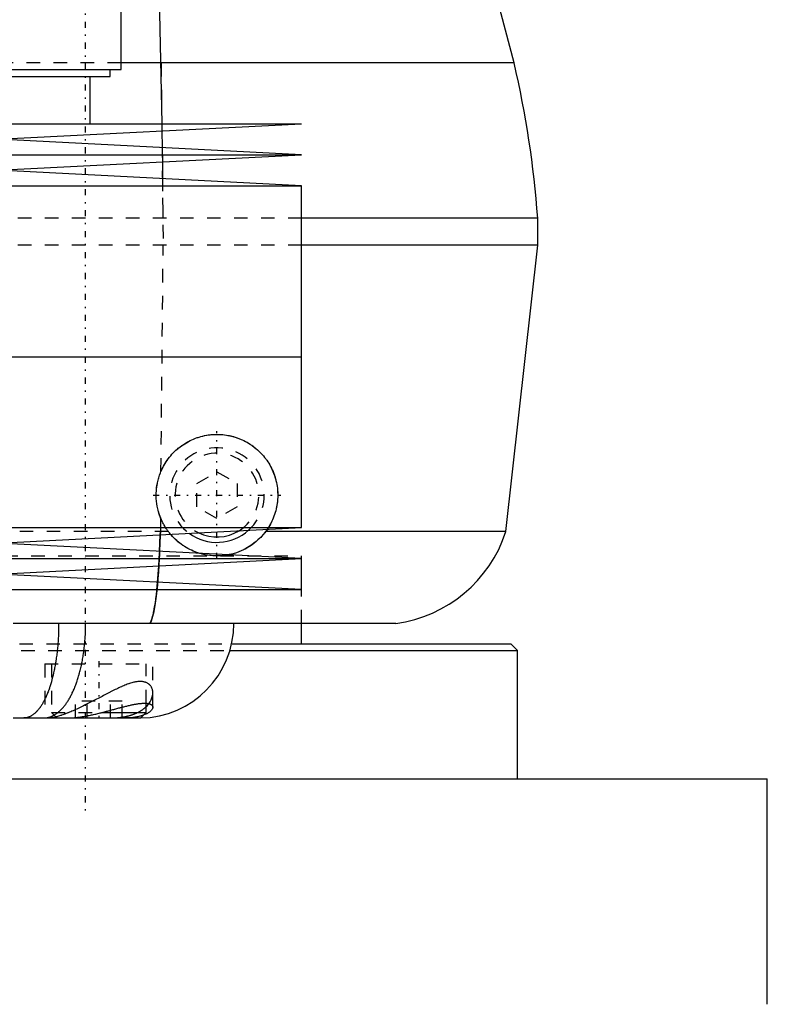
# Model space of a CAD drawing. Extents: x -90 to 90, y -1 to 976.
# Tile 7 of 12: x 24 to 80, y 288 to 361. Entities that reach past the tile are written whole.
import ezdxf

# ---------------------------------------------------------------- set-up
doc = ezdxf.new("R2010")
doc.units = 0
doc.linetypes.add('CENTER', pattern=[1.5, 0.45, -0.5, 0.05, -0.5])
doc.linetypes.add('DASHED', pattern=[2, 1, -1])
for name, color, linetype in [('AM_0', 7, 'CONTINUOUS'), ('AM_3', 7, 'DASHED'), ('AM_7', 7, 'CENTER')]:
    doc.layers.add(name, color=color, linetype=linetype)

msp = doc.modelspace()

# ---------------------------------------------------------------- linework, layer by layer
at = {"layer": 'AM_0', "color": 7, "linetype": 'CONTINUOUS'}
for p, q in [((34.692, 353.502), (34.315, 370.35)), ((60.75, 358), (57.5, 370.35)), ((31.65, 357.5), (31.65, 366.5)), ((60.75, 358), (31.65, 358)), ((-31.65, 357.5), (31.65, 357.5)), ((30.85, 357), (30.85, 357.5)), ((-30.85, 357), (30.85, 357)), ((29.35, 353.5), (29.35, 357)), ((-45, 353.5), (45, 353.5)), ((22.5, 352.35), (45, 353.5)), ((34.717, 351.727), (34.7, 352.975)), ((45, 351.2), (22.5, 352.35)), ((-45, 351.2), (45, 351.2)), ((22.5, 350.05), (45, 351.2)), ((34.743, 349.424), (34.729, 350.677)), ((45, 348.9), (22.5, 350.05)), ((-45, 348.9), (45, 348.9)), ((45, 336.25), (45, 348.9)), ((62.5, 346.5), (45.012, 346.5)), ((62.5, 344.5), (62.5, 346.5)), ((62.5, 344.5), (45.012, 344.5)), ((60.15, 323.3), (62.5, 344.5)), ((-45, 336.25), (45, 336.25)), ((45, 323.6), (45, 336.25)), ((-45, 323.6), (45, 323.6)), ((22.5, 322.45), (45, 323.6)), ((34.503, 321.834), (34.552, 323.064)), ((60.15, 323.3), (42.35, 323.3)), ((45, 321.3), (22.5, 322.45)), ((-45, 321.3), (45, 321.3)), ((22.5, 320.15), (45, 321.3)), ((34.354, 319.541), (34.445, 320.76)), ((45, 319), (45, 321.3)), ((45, 319), (22.5, 320.15)), ((-45, 319), (45, 319)), ((52, 316.5), (23.65, 316.5)), ((45, 315), (45, 316.5)), ((39.88, 315), (60.5, 315)), ((61, 314.5), (60.5, 315)), ((39.743, 314.5), (61, 314.5)), ((61, 305), (61, 314.5)), ((33.5, 309.9), (33.5, 310.589)), ((30.209, 309.9), (33.5, 309.9)), ((33.1, 309.5), (33.5, 309.9)), ((23.669, 309.5), (33.1, 309.5)), ((20.023, 305), (79.5, 305)), ((79.5, 288.3), (79.5, 305))]:
    msp.add_line(p, q, dxfattribs=at)
for points in [[(37.474, 321.685, 0), (37.404, 321.706, 0), (37.265, 321.752, 0), (37.128, 321.803, 0), (37.06, 321.829, 0), (36.992, 321.857, 0), (36.859, 321.916, 0), (36.728, 321.98, 0), (36.599, 322.047, 0), (36.473, 322.119, 0), (36.349, 322.194, 0), (36.287, 322.234, 0), (36.227, 322.274, 0), (36.108, 322.357, 0), (35.991, 322.445, 0), (35.878, 322.536, 0), (35.767, 322.631, 0), (35.659, 322.73, 0), (35.606, 322.78, 0), (35.554, 322.832, 0), (35.452, 322.938, 0), (35.353, 323.048, 0), (35.305, 323.104, 0)], [(42.35, 323.3, 0), (42.293, 323.226, 0), (42.175, 323.081, 0), (42.05, 322.941, 0), (41.986, 322.873, 0), (41.921, 322.807, 0), (41.785, 322.678, 0), (41.645, 322.555, 0), (41.499, 322.437, 0), (41.349, 322.326, 0), (41.195, 322.222, 0), (41.116, 322.172, 0), (41.037, 322.124, 0), (40.875, 322.033, 0), (40.71, 321.949, 0), (40.542, 321.872, 0), (40.371, 321.802, 0), (40.198, 321.739, 0), (40.11, 321.711, 0), (40.023, 321.684, 0), (39.846, 321.636, 0), (39.668, 321.595, 0), (39.579, 321.577, 0)], [(42.472, 323.471, 0), (42.452, 323.442, 0), (42.412, 323.384, 0), (42.371, 323.328, 0), (42.35, 323.3, 0)], [(33.77, 316.5, 0), (33.787, 316.524, 0), (33.821, 316.58, 0), (33.855, 316.647, 0), (33.872, 316.685, 0), (33.888, 316.725, 0), (33.921, 316.813, 0), (33.953, 316.913, 0), (33.985, 317.022, 0), (34.016, 317.142, 0), (34.046, 317.272, 0), (34.061, 317.341, 0), (34.076, 317.413, 0), (34.105, 317.564, 0), (34.134, 317.725, 0), (34.162, 317.895, 0), (34.189, 318.075, 0), (34.215, 318.264, 0), (34.228, 318.362, 0), (34.241, 318.462, 0), (34.266, 318.669, 0), (34.29, 318.885, 0), (34.302, 318.996, 0)], [(25.908, 309.5, 0), (25.931, 309.5, 0), (25.977, 309.502, 0), (26.024, 309.505, 0), (26.047, 309.507, 0), (26.07, 309.509, 0), (26.116, 309.515, 0), (26.161, 309.522, 0), (26.207, 309.531, 0), (26.253, 309.541, 0), (26.298, 309.553, 0), (26.321, 309.559, 0), (26.344, 309.566, 0), (26.389, 309.58, 0), (26.434, 309.596, 0), (26.479, 309.614, 0), (26.524, 309.632, 0), (26.569, 309.653, 0), (26.591, 309.663, 0), (26.613, 309.674, 0), (26.658, 309.697, 0), (26.702, 309.722, 0), (26.724, 309.735, 0), (26.746, 309.748, 0), (26.79, 309.775, 0), (26.833, 309.804, 0), (26.855, 309.819, 0), (26.877, 309.834, 0), (26.92, 309.866, 0), (26.963, 309.899, 0), (27.005, 309.933, 0), (27.048, 309.969, 0), (27.09, 310.006, 0), (27.111, 310.025, 0), (27.132, 310.045, 0), (27.174, 310.084, 0), (27.216, 310.126, 0), (27.257, 310.168, 0), (27.298, 310.212, 0), (27.338, 310.258, 0), (27.358, 310.281, 0), (27.378, 310.304, 0), (27.418, 310.352, 0), (27.458, 310.401, 0), (27.497, 310.452, 0), (27.536, 310.503, 0), (27.574, 310.556, 0), (27.593, 310.583, 0), (27.612, 310.611, 0), (27.65, 310.666, 0), (27.687, 310.723, 0), (27.724, 310.781, 0), (27.761, 310.84, 0), (27.797, 310.9, 0), (27.815, 310.931, 0), (27.833, 310.962, 0), (27.868, 311.024, 0), (27.903, 311.088, 0), (27.937, 311.153, 0), (27.972, 311.22, 0), (28.005, 311.287, 0), (28.022, 311.321, 0), (28.039, 311.356, 0), (28.071, 311.425, 0), (28.104, 311.496, 0), (28.12, 311.532, 0), (28.136, 311.568, 0), (28.167, 311.641, 0), (28.198, 311.715, 0), (28.213, 311.753, 0), (28.229, 311.79, 0), (28.259, 311.866, 0), (28.288, 311.943, 0), (28.317, 312.021, 0), (28.345, 312.1, 0), (28.373, 312.18, 0), (28.387, 312.22, 0), (28.401, 312.261, 0), (28.428, 312.342, 0), (28.454, 312.425, 0), (28.48, 312.508, 0), (28.505, 312.592, 0), (28.53, 312.677, 0), (28.542, 312.72, 0), (28.554, 312.763, 0), (28.577, 312.85, 0), (28.6, 312.937, 0), (28.623, 313.025, 0), (28.645, 313.114, 0), (28.666, 313.204, 0), (28.676, 313.249, 0), (28.687, 313.295, 0), (28.707, 313.386, 0), (28.727, 313.478, 0), (28.746, 313.571, 0), (28.764, 313.664, 0), (28.782, 313.758, 0), (28.791, 313.805, 0), (28.799, 313.853, 0), (28.816, 313.948, 0), (28.832, 314.044, 0), (28.847, 314.14, 0), (28.862, 314.237, 0), (28.876, 314.334, 0), (28.883, 314.383, 0), (28.89, 314.432, 0), (28.902, 314.53, 0), (28.915, 314.628, 0), (28.921, 314.677, 0), (28.926, 314.727, 0), (28.937, 314.826, 0), (28.948, 314.925, 0), (28.953, 314.975, 0), (28.957, 315.025, 0), (28.966, 315.125, 0), (28.975, 315.226, 0), (28.983, 315.327, 0), (28.99, 315.428, 0), (28.996, 315.529, 0), (28.999, 315.58, 0), (29.002, 315.63, 0), (29.007, 315.732, 0), (29.012, 315.834, 0), (29.016, 315.936, 0), (29.019, 316.038, 0), (29.022, 316.141, 0), (29.023, 316.192, 0), (29.024, 316.243, 0), (29.025, 316.346, 0), (29.026, 316.449, 0), (29.026, 316.5, 0)], [(27.69, 309.5, 0), (27.724, 309.5, 0), (27.792, 309.501, 0), (27.861, 309.503, 0), (27.896, 309.504, 0), (27.931, 309.506, 0), (28.001, 309.509, 0), (28.073, 309.514, 0), (28.145, 309.519, 0), (28.218, 309.525, 0), (28.292, 309.533, 0), (28.329, 309.536, 0), (28.366, 309.54, 0), (28.441, 309.549, 0), (28.516, 309.558, 0), (28.593, 309.569, 0), (28.669, 309.58, 0), (28.746, 309.591, 0), (28.785, 309.597, 0), (28.824, 309.603, 0), (28.902, 309.616, 0), (28.98, 309.63, 0), (29.019, 309.637, 0), (29.058, 309.644, 0), (29.137, 309.659, 0), (29.216, 309.674, 0), (29.256, 309.682, 0), (29.295, 309.69, 0), (29.375, 309.706, 0), (29.454, 309.723, 0), (29.534, 309.74, 0), (29.614, 309.758, 0), (29.694, 309.776, 0), (29.734, 309.785, 0), (29.774, 309.794, 0), (29.854, 309.813, 0), (29.934, 309.832, 0), (30.014, 309.852, 0), (30.094, 309.871, 0), (30.174, 309.891, 0), (30.214, 309.901, 0), (30.254, 309.911, 0), (30.333, 309.932, 0), (30.413, 309.952, 0), (30.492, 309.973, 0), (30.571, 309.993, 0), (30.65, 310.014, 0), (30.689, 310.025, 0), (30.729, 310.035, 0), (30.807, 310.056, 0), (30.885, 310.077, 0), (30.962, 310.098, 0), (31.04, 310.118, 0), (31.116, 310.139, 0), (31.155, 310.149, 0), (31.193, 310.159, 0), (31.269, 310.18, 0), (31.344, 310.2, 0), (31.419, 310.22, 0), (31.494, 310.24, 0), (31.568, 310.259, 0), (31.605, 310.269, 0), (31.641, 310.279, 0), (31.714, 310.297, 0), (31.786, 310.316, 0), (31.822, 310.325, 0), (31.858, 310.334, 0), (31.929, 310.352, 0), (31.999, 310.369, 0), (32.033, 310.378, 0), (32.068, 310.386, 0), (32.136, 310.403, 0), (32.204, 310.418, 0), (32.271, 310.434, 0), (32.337, 310.448, 0), (32.402, 310.463, 0), (32.435, 310.47, 0), (32.467, 310.476, 0), (32.53, 310.489, 0), (32.593, 310.501, 0), (32.654, 310.513, 0), (32.715, 310.524, 0), (32.774, 310.534, 0), (32.803, 310.539, 0), (32.832, 310.543, 0), (32.89, 310.552, 0), (32.946, 310.56, 0), (33, 310.567, 0), (33.054, 310.573, 0), (33.106, 310.578, 0), (33.132, 310.581, 0), (33.157, 310.583, 0), (33.206, 310.587, 0), (33.255, 310.589, 0), (33.301, 310.591, 0), (33.347, 310.592, 0), (33.391, 310.593, 0), (33.412, 310.592, 0), (33.434, 310.592, 0), (33.475, 310.59, 0), (33.515, 310.588, 0), (33.553, 310.585, 0), (33.59, 310.581, 0), (33.626, 310.575, 0), (33.643, 310.573, 0), (33.66, 310.57, 0), (33.692, 310.563, 0), (33.723, 310.556, 0), (33.738, 310.551, 0), (33.752, 310.547, 0), (33.78, 310.538, 0), (33.805, 310.528, 0), (33.818, 310.523, 0), (33.83, 310.518, 0), (33.852, 310.507, 0), (33.873, 310.495, 0), (33.893, 310.482, 0), (33.911, 310.469, 0), (33.927, 310.455, 0), (33.934, 310.448, 0), (33.941, 310.44, 0), (33.954, 310.425, 0), (33.966, 310.41, 0), (33.975, 310.394, 0), (33.984, 310.377, 0), (33.99, 310.36, 0), (33.993, 310.351, 0), (33.995, 310.342, 0), (33.998, 310.324, 0), (34, 310.306, 0), (34, 310.296, 0)], [(34, 310.296, 0), (33.999, 310.281, 0), (33.995, 310.249, 0), (33.986, 310.216, 0), (33.98, 310.199, 0), (33.973, 310.183, 0), (33.956, 310.149, 0), (33.934, 310.115, 0), (33.908, 310.08, 0), (33.877, 310.046, 0), (33.842, 310.011, 0), (33.824, 309.994, 0), (33.804, 309.977, 0), (33.761, 309.942, 0), (33.713, 309.909, 0), (33.662, 309.875, 0), (33.607, 309.843, 0), (33.547, 309.811, 0), (33.516, 309.795, 0), (33.484, 309.78, 0), (33.416, 309.75, 0), (33.345, 309.721, 0), (33.308, 309.707, 0)]]:
    msp.add_polyline3d(points, dxfattribs=at)
for centre, radius, start, end in [((-12.298, 341.001), 75, 4.20483, 13.10025), ((38.75, 326), 3.5, 233.81908, 312.03273), ((38.75, 326), 3.1, 244.10092, 301.75089), ((50.645, 326.408), 10, 277.78649, 341.89377), ((33, 316.5), 7, 270.82447, 0)]:
    msp.add_arc(centre, radius, start, end, dxfattribs=at)
at = {"layer": 'AM_3', "color": 6, "linetype": 'DASHED'}
for p, q in [((31.65, 358), (-31.65, 358)), ((34.612, 358), (34.766, 344.5)), ((34.7, 352.975), (34.692, 353.502)), ((34.729, 350.677), (34.717, 351.727)), ((34.766, 346.5), (34.743, 349.424)), ((45.012, 346.5), (-62.5, 346.5)), ((45.012, 344.5), (-45.012, 344.5)), ((34.603, 327.747), (34.766, 344.5)), ((37.25, 326.866), (38.75, 327.732)), ((38.75, 327.732), (40.25, 326.866)), ((37.25, 325.134), (37.25, 326.866)), ((40.25, 326.866), (40.25, 325.134)), ((38.75, 324.268), (37.25, 325.134)), ((40.25, 325.134), (38.75, 324.268)), ((34.569, 324.336), (34.559, 323.3)), ((35.15, 323.3), (-35.15, 323.3)), ((34.552, 323.064), (34.559, 323.3)), ((-45, 321.5), (45, 321.5)), ((-45, 321.5), (45, 321.5)), ((34.445, 320.76), (34.503, 321.834)), ((45, 321.3), (45, 321.5)), ((34.302, 318.996), (34.354, 319.541)), ((45, 316.5), (45, 319)), ((-39.88, 315), (39.88, 315)), ((-39.743, 314.5), (39.743, 314.5)), ((26, 313.5), (26, 309.5)), ((26, 313.5), (34, 313.5)), ((26.5, 313.5), (26.5, 309.9)), ((33.5, 310.589), (33.5, 313.5)), ((34, 310.296), (34, 313.5)), ((28.268, 309.5), (28.268, 310.75)), ((31.732, 310.75), (28.268, 310.75)), ((29.134, 309.5), (29.134, 310.75)), ((30.866, 309.5), (30.866, 310.75)), ((31.732, 309.5), (31.732, 310.75)), ((26.5, 309.9), (26.9, 309.5)), ((26.5, 309.9), (30.209, 309.9))]:
    msp.add_line(p, q, dxfattribs=at)
for points in [[(34.603, 327.747, 0), (34.632, 327.814, 0), (34.693, 327.947, 0), (34.758, 328.077, 0), (34.792, 328.142, 0), (34.828, 328.206, 0), (34.901, 328.331, 0), (34.978, 328.454, 0), (35.059, 328.574, 0), (35.143, 328.691, 0), (35.231, 328.805, 0), (35.276, 328.86, 0), (35.321, 328.914, 0), (35.415, 329.021, 0), (35.51, 329.123, 0), (35.608, 329.222, 0), (35.708, 329.316, 0), (35.812, 329.409, 0), (35.865, 329.454, 0), (35.92, 329.498, 0), (36.03, 329.585, 0), (36.144, 329.669, 0), (36.203, 329.71, 0), (36.261, 329.749, 0), (36.382, 329.826, 0), (36.504, 329.9, 0), (36.567, 329.935, 0), (36.63, 329.969, 0), (36.757, 330.035, 0), (36.887, 330.096, 0), (37.018, 330.153, 0), (37.151, 330.206, 0), (37.286, 330.255, 0), (37.354, 330.278, 0), (37.422, 330.299, 0), (37.558, 330.339, 0), (37.695, 330.375, 0), (37.833, 330.406, 0), (37.971, 330.432, 0), (38.109, 330.454, 0), (38.177, 330.463, 0), (38.246, 330.472, 0), (38.383, 330.485, 0), (38.519, 330.494, 0), (38.653, 330.499, 0), (38.787, 330.5, 0), (38.918, 330.497, 0), (38.984, 330.494, 0), (39.05, 330.49, 0), (39.182, 330.479, 0), (39.314, 330.464, 0), (39.447, 330.446, 0), (39.58, 330.423, 0), (39.712, 330.396, 0), (39.778, 330.381, 0), (39.844, 330.365, 0), (39.975, 330.33, 0), (40.106, 330.291, 0), (40.235, 330.248, 0), (40.363, 330.201, 0), (40.49, 330.15, 0), (40.552, 330.123, 0), (40.614, 330.096, 0), (40.738, 330.037, 0), (40.859, 329.975, 0), (40.918, 329.943, 0), (40.978, 329.91, 0), (41.094, 329.841, 0), (41.209, 329.769, 0), (41.265, 329.732, 0), (41.321, 329.694, 0), (41.43, 329.615, 0), (41.536, 329.534, 0), (41.639, 329.45, 0), (41.739, 329.364, 0), (41.836, 329.275, 0), (41.883, 329.23, 0), (41.93, 329.184, 0), (42.02, 329.091, 0), (42.107, 328.997, 0), (42.192, 328.898, 0), (42.275, 328.797, 0), (42.356, 328.691, 0), (42.396, 328.638, 0), (42.435, 328.583, 0), (42.511, 328.471, 0), (42.584, 328.356, 0), (42.654, 328.238, 0), (42.72, 328.118, 0), (42.784, 327.995, 0), (42.814, 327.932, 0), (42.844, 327.869, 0), (42.9, 327.741, 0), (42.952, 327.611, 0), (43, 327.479, 0), (43.044, 327.345, 0), (43.084, 327.21, 0), (43.103, 327.142, 0), (43.12, 327.074, 0), (43.152, 326.936, 0), (43.179, 326.798, 0), (43.202, 326.658, 0), (43.22, 326.519, 0), (43.234, 326.379, 0), (43.239, 326.309, 0), (43.244, 326.239, 0), (43.249, 326.1, 0), (43.25, 325.961, 0), (43.249, 325.892, 0), (43.247, 325.823, 0), (43.239, 325.685, 0), (43.227, 325.547, 0), (43.22, 325.477, 0), (43.211, 325.407, 0), (43.19, 325.267, 0), (43.165, 325.127, 0), (43.135, 324.987, 0), (43.1, 324.847, 0), (43.061, 324.708, 0), (43.039, 324.639, 0), (43.017, 324.57, 0), (42.968, 324.433, 0), (42.916, 324.298, 0), (42.858, 324.164, 0), (42.797, 324.032, 0), (42.731, 323.903, 0), (42.697, 323.839, 0), (42.662, 323.776, 0), (42.589, 323.652, 0), (42.512, 323.53, 0), (42.472, 323.471, 0)], [(34.569, 324.336, 0), (34.534, 324.426, 0), (34.47, 324.61, 0), (34.414, 324.796, 0), (34.389, 324.89, 0), (34.366, 324.984, 0), (34.326, 325.175, 0), (34.295, 325.366, 0), (34.272, 325.559, 0), (34.257, 325.753, 0), (34.25, 325.947, 0), (34.25, 326.045, 0), (34.252, 326.142, 0), (34.263, 326.336, 0), (34.281, 326.529, 0), (34.308, 326.722, 0), (34.344, 326.913, 0), (34.387, 327.102, 0), (34.412, 327.196, 0), (34.439, 327.29, 0), (34.499, 327.475, 0), (34.566, 327.657, 0), (34.603, 327.747, 0)], [(35.15, 323.3, 0), (35.131, 323.326, 0), (35.092, 323.378, 0), (35.055, 323.432, 0), (35.036, 323.459, 0), (35.018, 323.486, 0), (34.982, 323.54, 0), (34.946, 323.595, 0), (34.911, 323.651, 0), (34.877, 323.708, 0), (34.844, 323.765, 0), (34.828, 323.794, 0), (34.812, 323.823, 0), (34.78, 323.881, 0), (34.749, 323.94, 0), (34.719, 324, 0), (34.69, 324.06, 0), (34.661, 324.12, 0), (34.648, 324.151, 0), (34.634, 324.181, 0), (34.607, 324.243, 0), (34.582, 324.305, 0), (34.569, 324.336, 0)], [(34.559, 323.3, 0), (34.55, 323.005, 0), (34.529, 322.426, 0), (34.505, 321.863, 0), (34.492, 321.589, 0), (34.478, 321.319, 0), (34.447, 320.794, 0), (34.413, 320.29, 0), (34.377, 319.809, 0), (34.337, 319.354, 0), (34.295, 318.928, 0), (34.272, 318.725, 0), (34.249, 318.53, 0), (34.201, 318.163, 0), (34.151, 317.828, 0), (34.098, 317.525, 0), (34.043, 317.257, 0), (33.985, 317.024, 0), (33.956, 316.922, 0), (33.926, 316.828, 0), (33.865, 316.669, 0), (33.802, 316.547, 0), (33.77, 316.5, 0)], [(35.305, 323.104, 0), (35.279, 323.136, 0), (35.226, 323.201, 0), (35.175, 323.267, 0), (35.15, 323.3, 0)], [(39.579, 321.577, 0), (39.519, 321.566, 0), (39.4, 321.547, 0), (39.28, 321.531, 0), (39.22, 321.525, 0), (39.16, 321.519, 0), (39.04, 321.509, 0), (38.921, 321.503, 0), (38.801, 321.5, 0), (38.683, 321.501, 0), (38.564, 321.504, 0), (38.505, 321.507, 0), (38.446, 321.51, 0), (38.329, 321.52, 0), (38.212, 321.532, 0), (38.096, 321.548, 0), (37.981, 321.566, 0), (37.867, 321.588, 0), (37.81, 321.599, 0), (37.753, 321.612, 0), (37.641, 321.639, 0), (37.529, 321.669, 0), (37.474, 321.685, 0)], [(27.027, 316.5, 0), (27.027, 316.449, 0), (27.027, 316.346, 0), (27.026, 316.243, 0), (27.025, 316.192, 0), (27.024, 316.141, 0), (27.022, 316.039, 0), (27.019, 315.937, 0), (27.016, 315.835, 0), (27.012, 315.733, 0), (27.008, 315.631, 0), (27.006, 315.581, 0), (27.003, 315.53, 0), (26.998, 315.429, 0), (26.992, 315.328, 0), (26.985, 315.227, 0), (26.978, 315.127, 0), (26.971, 315.027, 0), (26.967, 314.977, 0), (26.963, 314.927, 0), (26.954, 314.828, 0), (26.945, 314.729, 0), (26.941, 314.679, 0), (26.936, 314.63, 0), (26.926, 314.532, 0), (26.915, 314.434, 0), (26.909, 314.385, 0), (26.904, 314.336, 0), (26.892, 314.239, 0), (26.88, 314.143, 0), (26.867, 314.046, 0), (26.854, 313.951, 0), (26.84, 313.855, 0), (26.833, 313.808, 0), (26.826, 313.761, 0), (26.811, 313.667, 0), (26.796, 313.574, 0), (26.78, 313.481, 0), (26.764, 313.389, 0), (26.748, 313.298, 0), (26.739, 313.252, 0), (26.73, 313.207, 0), (26.713, 313.118, 0), (26.695, 313.029, 0), (26.676, 312.94, 0), (26.657, 312.853, 0), (26.638, 312.766, 0), (26.628, 312.723, 0), (26.618, 312.681, 0), (26.597, 312.596, 0), (26.577, 312.511, 0), (26.555, 312.428, 0), (26.533, 312.346, 0), (26.511, 312.264, 0), (26.5, 312.224, 0), (26.489, 312.183, 0), (26.466, 312.104, 0), (26.442, 312.025, 0), (26.418, 311.947, 0), (26.394, 311.87, 0), (26.369, 311.794, 0), (26.356, 311.756, 0), (26.344, 311.719, 0), (26.318, 311.644, 0), (26.292, 311.571, 0), (26.279, 311.535, 0), (26.266, 311.499, 0), (26.239, 311.428, 0), (26.212, 311.359, 0), (26.198, 311.324, 0), (26.184, 311.29, 0), (26.156, 311.223, 0), (26.128, 311.156, 0), (26.099, 311.091, 0), (26.071, 311.027, 0), (26.041, 310.965, 0), (26.026, 310.934, 0), (26.012, 310.903, 0), (25.982, 310.843, 0), (25.951, 310.783, 0), (25.921, 310.725, 0), (25.89, 310.669, 0), (25.859, 310.613, 0), (25.843, 310.586, 0), (25.827, 310.559, 0), (25.795, 310.506, 0), (25.763, 310.454, 0), (25.73, 310.403, 0), (25.698, 310.354, 0), (25.665, 310.306, 0), (25.648, 310.283, 0), (25.631, 310.26, 0), (25.598, 310.214, 0), (25.564, 310.17, 0), (25.53, 310.127, 0), (25.495, 310.086, 0), (25.46, 310.046, 0), (25.443, 310.026, 0), (25.426, 310.007, 0), (25.39, 309.97, 0), (25.355, 309.934, 0), (25.32, 309.9, 0), (25.284, 309.867, 0), (25.248, 309.835, 0), (25.23, 309.82, 0), (25.212, 309.805, 0), (25.176, 309.776, 0), (25.139, 309.749, 0), (25.121, 309.735, 0), (25.103, 309.723, 0), (25.066, 309.698, 0), (25.029, 309.675, 0), (25.011, 309.664, 0), (24.992, 309.653, 0), (24.955, 309.633, 0), (24.918, 309.614, 0), (24.88, 309.596, 0), (24.843, 309.58, 0), (24.805, 309.566, 0), (24.786, 309.559, 0), (24.767, 309.553, 0), (24.729, 309.541, 0), (24.691, 309.531, 0), (24.653, 309.522, 0), (24.615, 309.515, 0), (24.576, 309.509, 0), (24.557, 309.507, 0), (24.538, 309.505, 0), (24.499, 309.502, 0), (24.461, 309.5, 0), (24.442, 309.5, 0)], [(34, 311.352, 0), (34, 311.377, 0), (33.997, 311.426, 0), (33.992, 311.474, 0), (33.989, 311.498, 0), (33.985, 311.522, 0), (33.976, 311.568, 0), (33.964, 311.613, 0), (33.95, 311.658, 0), (33.933, 311.701, 0), (33.915, 311.743, 0), (33.905, 311.763, 0), (33.894, 311.783, 0), (33.87, 311.823, 0), (33.844, 311.861, 0), (33.816, 311.898, 0), (33.785, 311.933, 0), (33.752, 311.967, 0), (33.734, 311.983, 0), (33.716, 311.999, 0), (33.678, 312.029, 0), (33.637, 312.057, 0), (33.615, 312.07, 0), (33.593, 312.083, 0), (33.547, 312.106, 0), (33.499, 312.128, 0), (33.474, 312.137, 0), (33.448, 312.146, 0), (33.395, 312.162, 0), (33.34, 312.176, 0), (33.282, 312.187, 0), (33.223, 312.195, 0), (33.161, 312.2, 0), (33.129, 312.202, 0), (33.096, 312.202, 0), (33.03, 312.202, 0), (32.961, 312.199, 0), (32.889, 312.193, 0), (32.817, 312.184, 0), (32.743, 312.172, 0), (32.705, 312.165, 0), (32.667, 312.157, 0), (32.59, 312.141, 0), (32.512, 312.121, 0), (32.433, 312.099, 0), (32.352, 312.076, 0), (32.271, 312.049, 0), (32.23, 312.036, 0), (32.188, 312.021, 0), (32.104, 311.991, 0), (32.02, 311.959, 0), (31.934, 311.925, 0), (31.847, 311.89, 0), (31.759, 311.852, 0), (31.715, 311.833, 0), (31.67, 311.813, 0), (31.58, 311.773, 0), (31.489, 311.731, 0), (31.397, 311.688, 0), (31.305, 311.644, 0), (31.211, 311.598, 0), (31.164, 311.575, 0), (31.117, 311.552, 0), (31.021, 311.505, 0), (30.926, 311.456, 0), (30.877, 311.432, 0), (30.829, 311.407, 0), (30.732, 311.357, 0), (30.634, 311.307, 0), (30.585, 311.281, 0), (30.536, 311.256, 0), (30.437, 311.205, 0), (30.338, 311.153, 0), (30.239, 311.101, 0), (30.14, 311.049, 0), (30.04, 310.997, 0), (29.991, 310.971, 0), (29.941, 310.945, 0), (29.841, 310.893, 0), (29.742, 310.841, 0), (29.642, 310.789, 0), (29.543, 310.738, 0), (29.444, 310.687, 0), (29.394, 310.661, 0), (29.345, 310.636, 0), (29.246, 310.586, 0), (29.148, 310.536, 0), (29.05, 310.487, 0), (28.952, 310.439, 0), (28.855, 310.391, 0), (28.807, 310.367, 0), (28.758, 310.344, 0), (28.662, 310.298, 0), (28.567, 310.252, 0), (28.472, 310.208, 0), (28.378, 310.164, 0), (28.284, 310.121, 0), (28.238, 310.1, 0), (28.192, 310.08, 0), (28.1, 310.039, 0), (28.009, 310, 0), (27.919, 309.961, 0), (27.83, 309.924, 0), (27.743, 309.889, 0), (27.699, 309.871, 0), (27.656, 309.854, 0), (27.571, 309.821, 0), (27.487, 309.789, 0), (27.446, 309.774, 0), (27.405, 309.759, 0), (27.325, 309.731, 0), (27.246, 309.704, 0), (27.208, 309.691, 0), (27.17, 309.678, 0), (27.094, 309.655, 0), (27.021, 309.632, 0), (26.95, 309.612, 0), (26.881, 309.593, 0), (26.813, 309.576, 0), (26.78, 309.568, 0), (26.748, 309.561, 0), (26.686, 309.547, 0), (26.625, 309.535, 0), (26.568, 309.525, 0), (26.513, 309.517, 0), (26.46, 309.51, 0), (26.435, 309.507, 0), (26.41, 309.505, 0), (26.363, 309.502, 0), (26.319, 309.5, 0), (26.297, 309.5, 0)], [(30.821, 309.5, 0), (30.847, 309.5, 0), (30.9, 309.5, 0), (30.953, 309.501, 0), (30.979, 309.502, 0), (31.006, 309.502, 0), (31.058, 309.504, 0), (31.11, 309.506, 0), (31.162, 309.508, 0), (31.214, 309.511, 0), (31.266, 309.514, 0), (31.292, 309.516, 0), (31.317, 309.518, 0), (31.368, 309.522, 0), (31.419, 309.527, 0), (31.469, 309.532, 0), (31.519, 309.537, 0), (31.569, 309.543, 0), (31.594, 309.546, 0), (31.618, 309.549, 0), (31.667, 309.555, 0), (31.716, 309.562, 0), (31.74, 309.566, 0), (31.764, 309.57, 0), (31.812, 309.577, 0), (31.859, 309.586, 0), (31.883, 309.59, 0), (31.906, 309.594, 0), (31.953, 309.603, 0), (31.999, 309.613, 0), (32.045, 309.623, 0), (32.091, 309.633, 0), (32.136, 309.644, 0), (32.158, 309.649, 0), (32.18, 309.655, 0), (32.225, 309.666, 0), (32.269, 309.678, 0), (32.312, 309.69, 0), (32.355, 309.703, 0), (32.397, 309.716, 0), (32.418, 309.723, 0), (32.439, 309.729, 0), (32.48, 309.743, 0), (32.521, 309.757, 0), (32.561, 309.772, 0), (32.6, 309.786, 0), (32.639, 309.802, 0), (32.659, 309.809, 0), (32.678, 309.817, 0), (32.716, 309.833, 0), (32.754, 309.849, 0), (32.791, 309.865, 0), (32.827, 309.882, 0), (32.863, 309.899, 0), (32.881, 309.908, 0), (32.899, 309.917, 0), (32.933, 309.934, 0), (32.968, 309.952, 0), (33.002, 309.971, 0), (33.035, 309.989, 0), (33.068, 310.008, 0), (33.084, 310.017, 0), (33.1, 310.027, 0), (33.131, 310.047, 0), (33.162, 310.066, 0), (33.178, 310.076, 0), (33.193, 310.086, 0), (33.223, 310.106, 0), (33.252, 310.127, 0), (33.267, 310.137, 0), (33.281, 310.147, 0), (33.31, 310.168, 0), (33.337, 310.19, 0), (33.365, 310.211, 0), (33.391, 310.233, 0), (33.417, 310.254, 0), (33.43, 310.265, 0), (33.443, 310.276, 0), (33.468, 310.299, 0), (33.492, 310.321, 0), (33.573, 310.401, 0), (33.695, 310.542, 0), (33.796, 310.687, 0), (33.877, 310.836, 0), (33.91, 310.911, 0), (33.938, 310.986, 0), (33.978, 311.135, 0), (33.998, 311.281, 0), (34, 311.352, 0)], [(33.308, 309.707, 0), (33.279, 309.697, 0), (33.22, 309.677, 0), (33.159, 309.658, 0), (33.127, 309.648, 0), (33.095, 309.639, 0), (33.03, 309.622, 0), (32.962, 309.605, 0), (32.893, 309.59, 0), (32.821, 309.576, 0), (32.748, 309.562, 0), (32.711, 309.556, 0), (32.673, 309.55, 0), (32.596, 309.54, 0), (32.517, 309.53, 0), (32.437, 309.522, 0), (32.355, 309.515, 0), (32.271, 309.509, 0), (32.229, 309.507, 0), (32.186, 309.505, 0), (32.099, 309.502, 0), (32.01, 309.5, 0), (31.965, 309.5, 0)]]:
    msp.add_polyline3d(points, dxfattribs=at)
msp.add_circle((38.75, 326), 4.5, dxfattribs=at)
for centre, radius, start, end in [((38.75, 326), 3.5, 312.03273, 233.81908), ((38.75, 326), 3.1, 301.75089, 244.10092), ((33, 316.5), 7, 270, 270.82447)]:
    msp.add_arc(centre, radius, start, end, dxfattribs=at)
at = {"layer": 'AM_7', "color": 4, "linetype": 'CENTER'}
for p, q in [((29, 390.5), (29, 302.5)), ((38.75, 321.275), (38.75, 330.725)), ((34.025, 326), (43.475, 326)), ((30, 313.7), (30, 309.3))]:
    msp.add_line(p, q, dxfattribs=at)

doc.saveas('drawing.dxf')
